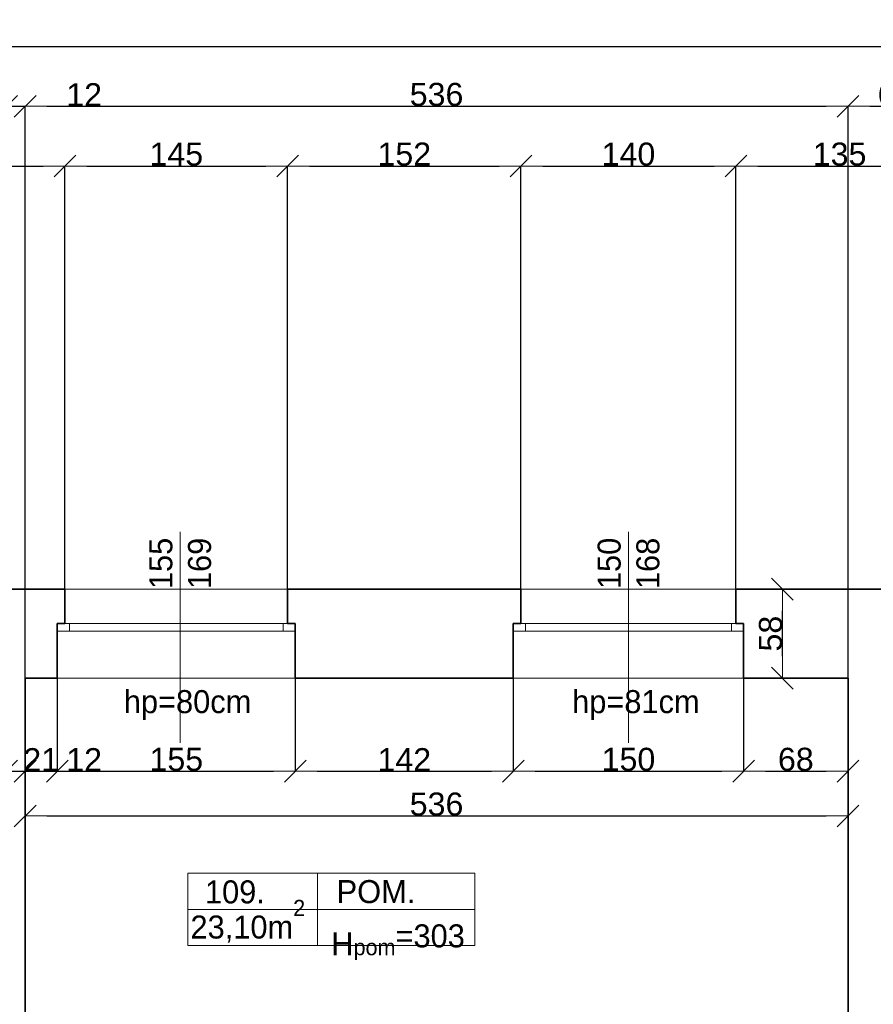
# Model space of a CAD drawing. Header units: metres. Extents: x 7506757 to 756746378, y 5735207 to 582114514.
# Tile 80 of 256: x 7544268 to 7549828, y 5869074 to 5875489. Entities that reach past the tile are written whole.
import ezdxf

# ---------------------------------------------------------------- set-up
doc = ezdxf.new("R2010")
doc.units = ezdxf.units.M
doc.header["$MEASUREMENT"] = 0
doc.header["$PDMODE"] = 2
doc.layers.get('0').update_dxf_attribs({"color": 250, "linetype": 'CONTINUOUS', "lineweight": 100, "plot": 0})
doc.layers.get('Defpoints').update_dxf_attribs({"linetype": 'CONTINUOUS'})
for name, color, linetype, lineweight in [('2D - Ogolne46', 7, 'CONTINUOUS', 18), ('M_OCIANA6', 5, 'CONTINUOUS', 35), ('M_OPISY141', 7, 'CONTINUOUS', 0), ('m_umeblowanie1', 7, 'CONTINUOUS', 13), ('opis1', 7, 'CONTINUOUS', 13)]:
    doc.layers.add(name, color=color, linetype=linetype, lineweight=lineweight)
doc.layers.add('PWYMIAR', color=7, linetype='CONTINUOUS')
doc.styles.add('GENERATED_STYLE_1', font='arial.ttf')
doc.styles.add('GENERATED_STYLE_2', font='txt')
doc.dimstyles.new('GENERATED_STYLE__1', dxfattribs={"dimtxt": 150, "dimasz": 142.5, "dimexe": 0.18, "dimexo": 0, "dimgap": 0.09, "dimtad": 1, "dimdec": 0, "dimlfac": 0.1, "dimzin": 0, "dimdsep": 46, "dimtxsty": 'GENERATED_STYLE_1', "dimblk": 'ARROWHEAD_6', "dimblk1": 'ARROWHEAD_6', "dimblk2": 'ARROWHEAD_6', "dimcen": 0.09, "dimclrd": 251, "dimclre": 251, "dimclrt": 7, "dimazin": 0, "dimtfac": 1, "dimtdec": 4, "dimtmove": 0, "dimatfit": 3, "dimfxl": 0, "dimtolj": 1, "dimtzin": 0, "dimarcsym": 0})
doc.dimstyles.new('GENERATED_STYLE__2', dxfattribs={"dimtxt": 150, "dimasz": 142.5, "dimexe": 0.18, "dimexo": 0, "dimgap": 0.09, "dimtad": 1, "dimtih": 1, "dimtoh": 1, "dimdec": 0, "dimlfac": 0.1, "dimzin": 0, "dimdsep": 46, "dimtxsty": 'GENERATED_STYLE_1', "dimblk": 'ARROWHEAD_6', "dimblk1": 'ARROWHEAD_6', "dimblk2": 'ARROWHEAD_6', "dimcen": 0.09, "dimclrd": 251, "dimclre": 251, "dimclrt": 7, "dimazin": 0, "dimtfac": 1, "dimtdec": 4, "dimtmove": 0, "dimatfit": 3, "dimfxl": 0, "dimtolj": 1, "dimtzin": 0, "dimarcsym": 0})

# ---------------------------------------------------------------- blocks, each defined once
blk = doc.blocks.new('ARROWHEAD_6')
at = {"color": 0, "linetype": 'Continuous', "lineweight": 0}
for p, q in [((-0.5, -0.5), (0.5, 0.5)), ((0, 0), (-1, 0))]:
    blk.add_line(p, q, dxfattribs=at)
blk = doc.blocks.new('*D4674')
at = {"layer": 'Defpoints', "color": 0, "linetype": 'Continuous', "transparency": 16777216}
for p in [(7549235.7, 5871779.1), (7549608.4, 5871779.1), (7549663.4, 5871199.1)]:
    blk.add_point(p, dxfattribs=at)
at = {"layer": 'PWYMIAR', "color": 251, "linetype": 'Continuous', "lineweight": -2, "transparency": 16777216}
for p, q in [((7549608.4, 5871779.1), (7549235.5, 5871779.1)), ((7549235.7, 5871341.6), (7549235.7, 5871636.6)), ((7549663.4, 5871199.1), (7549235.5, 5871199.1))]:
    blk.add_line(p, q, dxfattribs=at)
at = {"layer": 'PWYMIAR', "color": 251, "linetype": 'Continuous', "lineweight": -2, "transparency": 16777216, "xscale": 142.5, "yscale": 142.5, "zscale": 142.5}
for p, rotation in [((7549235.7, 5871779.1), 90), ((7549235.7, 5871199.1), 270)]:
    blk.add_blockref('ARROWHEAD_6', p, dxfattribs=dict(at, rotation=rotation))
at = {"layer": 'PWYMIAR', "color": 7, "linetype": 'Continuous', "lineweight": 13, "transparency": 16777216, "insert": (7549159, 5871489.1), "char_height": 150, "attachment_point": 5, "rotation": 90, "style": 'GENERATED_STYLE_1'}
blk.add_mtext('\\A1;58', dxfattribs=at)
blk = doc.blocks.new('*D4691')
at = {"layer": 'Defpoints', "color": 0, "linetype": 'Continuous', "transparency": 16777216}
for p in [(7544183.4, 5871199.1), (7544303.4, 5871199.1), (7544303.4, 5870592.5)]:
    blk.add_point(p, dxfattribs=at)
at = {"layer": 'PWYMIAR', "color": 251, "linetype": 'Continuous', "lineweight": -2, "transparency": 16777216}
for p, q in [((7544183.4, 5871199.1), (7544183.4, 5870592.3)), ((7544303.4, 5871199.1), (7544303.4, 5870592.3)), ((7544040.9, 5870592.5), (7543898.4, 5870592.5)), ((7544183.4, 5870592.5), (7544303.4, 5870592.5)), ((7544445.9, 5870592.5), (7544787.8, 5870592.5))]:
    blk.add_line(p, q, dxfattribs=at)
at = {"layer": 'PWYMIAR', "color": 251, "linetype": 'Continuous', "lineweight": -2, "transparency": 16777216, "xscale": 142.5, "yscale": 142.5, "zscale": 142.5}
blk.add_blockref('ARROWHEAD_6', (7544183.4, 5870592.5), dxfattribs=at)
at = {"layer": 'PWYMIAR', "color": 251, "linetype": 'Continuous', "lineweight": -2, "transparency": 16777216, "xscale": 142.5, "yscale": 142.5, "zscale": 142.5, "rotation": 180}
blk.add_blockref('ARROWHEAD_6', (7544303.4, 5870592.5), dxfattribs=at)
at = {"layer": 'PWYMIAR', "color": 7, "linetype": 'Continuous', "lineweight": 13, "transparency": 16777216, "insert": (7544688.1, 5870667.9), "char_height": 150, "attachment_point": 5, "style": 'GENERATED_STYLE_1'}
blk.add_mtext('\\A1;12', dxfattribs=at)
blk = doc.blocks.new('*D4692')
at = {"layer": 'Defpoints', "color": 0, "linetype": 'Continuous', "transparency": 16777216}
for p in [(7544303.4, 5871199.1), (7544513.4, 5871199.1), (7544513.4, 5870592.5)]:
    blk.add_point(p, dxfattribs=at)
at = {"layer": 'PWYMIAR', "color": 251, "linetype": 'Continuous', "lineweight": -2, "transparency": 16777216}
for p, q in [((7544303.4, 5871199.1), (7544303.4, 5870592.3)), ((7544513.4, 5871199.1), (7544513.4, 5870592.3)), ((7544160.9, 5870592.5), (7544018.4, 5870592.5)), ((7544303.4, 5870592.5), (7544513.4, 5870592.5)), ((7544655.9, 5870592.5), (7544798.4, 5870592.5))]:
    blk.add_line(p, q, dxfattribs=at)
at = {"layer": 'PWYMIAR', "color": 251, "linetype": 'Continuous', "lineweight": -2, "transparency": 16777216, "xscale": 142.5, "yscale": 142.5, "zscale": 142.5}
blk.add_blockref('ARROWHEAD_6', (7544303.4, 5870592.5), dxfattribs=at)
at = {"layer": 'PWYMIAR', "color": 251, "linetype": 'Continuous', "lineweight": -2, "transparency": 16777216, "xscale": 142.5, "yscale": 142.5, "zscale": 142.5, "rotation": 180}
blk.add_blockref('ARROWHEAD_6', (7544513.4, 5870592.5), dxfattribs=at)
at = {"layer": 'PWYMIAR', "color": 7, "linetype": 'Continuous', "lineweight": 13, "transparency": 16777216, "insert": (7544408.4, 5870667.9), "char_height": 150, "attachment_point": 5, "style": 'GENERATED_STYLE_1'}
blk.add_mtext('\\A1;21', dxfattribs=at)
blk = doc.blocks.new('*D4693')
at = {"layer": 'Defpoints', "color": 0, "linetype": 'Continuous', "transparency": 16777216}
for p in [(7544513.4, 5871199.1), (7546063.4, 5871199.1), (7546063.4, 5870592.5)]:
    blk.add_point(p, dxfattribs=at)
at = {"layer": 'PWYMIAR', "color": 251, "linetype": 'Continuous', "lineweight": -2, "transparency": 16777216}
for p, q in [((7544513.4, 5871199.1), (7544513.4, 5870592.3)), ((7546063.4, 5871199.1), (7546063.4, 5870592.3)), ((7544655.9, 5870592.5), (7545920.9, 5870592.5))]:
    blk.add_line(p, q, dxfattribs=at)
at = {"layer": 'PWYMIAR', "color": 251, "linetype": 'Continuous', "lineweight": -2, "transparency": 16777216, "xscale": 142.5, "yscale": 142.5, "zscale": 142.5, "rotation": 180}
blk.add_blockref('ARROWHEAD_6', (7544513.4, 5870592.5), dxfattribs=at)
at = {"layer": 'PWYMIAR', "color": 251, "linetype": 'Continuous', "lineweight": -2, "transparency": 16777216, "xscale": 142.5, "yscale": 142.5, "zscale": 142.5}
blk.add_blockref('ARROWHEAD_6', (7546063.4, 5870592.5), dxfattribs=at)
at = {"layer": 'PWYMIAR', "color": 7, "linetype": 'Continuous', "lineweight": 13, "transparency": 16777216, "insert": (7545288.4, 5870669.2), "char_height": 150, "attachment_point": 5, "style": 'GENERATED_STYLE_1'}
blk.add_mtext('\\A1;155', dxfattribs=at)
blk = doc.blocks.new('*D4694')
at = {"layer": 'Defpoints', "color": 0, "linetype": 'Continuous', "transparency": 16777216}
for p in [(7546063.4, 5871199.1), (7547483.4, 5871199.1), (7547483.4, 5870592.5)]:
    blk.add_point(p, dxfattribs=at)
at = {"layer": 'PWYMIAR', "color": 251, "linetype": 'Continuous', "lineweight": -2, "transparency": 16777216}
for p, q in [((7546063.4, 5871199.1), (7546063.4, 5870592.3)), ((7547483.4, 5871199.1), (7547483.4, 5870592.3)), ((7546205.9, 5870592.5), (7547340.9, 5870592.5))]:
    blk.add_line(p, q, dxfattribs=at)
at = {"layer": 'PWYMIAR', "color": 251, "linetype": 'Continuous', "lineweight": -2, "transparency": 16777216, "xscale": 142.5, "yscale": 142.5, "zscale": 142.5, "rotation": 180}
blk.add_blockref('ARROWHEAD_6', (7546063.4, 5870592.5), dxfattribs=at)
at = {"layer": 'PWYMIAR', "color": 251, "linetype": 'Continuous', "lineweight": -2, "transparency": 16777216, "xscale": 142.5, "yscale": 142.5, "zscale": 142.5}
blk.add_blockref('ARROWHEAD_6', (7547483.4, 5870592.5), dxfattribs=at)
at = {"layer": 'PWYMIAR', "color": 7, "linetype": 'Continuous', "lineweight": 13, "transparency": 16777216, "insert": (7546773.4, 5870667.9), "char_height": 150, "attachment_point": 5, "style": 'GENERATED_STYLE_1'}
blk.add_mtext('\\A1;142', dxfattribs=at)
blk = doc.blocks.new('*D4695')
at = {"layer": 'Defpoints', "color": 0, "linetype": 'Continuous', "transparency": 16777216}
for p in [(7547483.4, 5871199.1), (7548983.4, 5871199.1), (7548983.4, 5870592.5)]:
    blk.add_point(p, dxfattribs=at)
at = {"layer": 'PWYMIAR', "color": 251, "linetype": 'Continuous', "lineweight": -2, "transparency": 16777216}
for p, q in [((7547483.4, 5871199.1), (7547483.4, 5870592.3)), ((7548983.4, 5871199.1), (7548983.4, 5870592.3)), ((7547625.9, 5870592.5), (7548840.9, 5870592.5))]:
    blk.add_line(p, q, dxfattribs=at)
at = {"layer": 'PWYMIAR', "color": 251, "linetype": 'Continuous', "lineweight": -2, "transparency": 16777216, "xscale": 142.5, "yscale": 142.5, "zscale": 142.5, "rotation": 180}
blk.add_blockref('ARROWHEAD_6', (7547483.4, 5870592.5), dxfattribs=at)
at = {"layer": 'PWYMIAR', "color": 251, "linetype": 'Continuous', "lineweight": -2, "transparency": 16777216, "xscale": 142.5, "yscale": 142.5, "zscale": 142.5}
blk.add_blockref('ARROWHEAD_6', (7548983.4, 5870592.5), dxfattribs=at)
at = {"layer": 'PWYMIAR', "color": 7, "linetype": 'Continuous', "lineweight": 13, "transparency": 16777216, "insert": (7548233.4, 5870669.2), "char_height": 150, "attachment_point": 5, "style": 'GENERATED_STYLE_1'}
blk.add_mtext('\\A1;150', dxfattribs=at)
blk = doc.blocks.new('*D4696')
at = {"layer": 'Defpoints', "color": 0, "linetype": 'Continuous', "transparency": 16777216}
for p in [(7548983.4, 5871199.1), (7549663.4, 5871199.1), (7549663.4, 5870592.5)]:
    blk.add_point(p, dxfattribs=at)
at = {"layer": 'PWYMIAR', "color": 251, "linetype": 'Continuous', "lineweight": -2, "transparency": 16777216}
for p, q in [((7548983.4, 5871199.1), (7548983.4, 5870592.3)), ((7549663.4, 5871199.1), (7549663.4, 5870592.3)), ((7549125.9, 5870592.5), (7549520.9, 5870592.5))]:
    blk.add_line(p, q, dxfattribs=at)
at = {"layer": 'PWYMIAR', "color": 251, "linetype": 'Continuous', "lineweight": -2, "transparency": 16777216, "xscale": 142.5, "yscale": 142.5, "zscale": 142.5, "rotation": 180}
blk.add_blockref('ARROWHEAD_6', (7548983.4, 5870592.5), dxfattribs=at)
at = {"layer": 'PWYMIAR', "color": 251, "linetype": 'Continuous', "lineweight": -2, "transparency": 16777216, "xscale": 142.5, "yscale": 142.5, "zscale": 142.5}
blk.add_blockref('ARROWHEAD_6', (7549663.4, 5870592.5), dxfattribs=at)
at = {"layer": 'PWYMIAR', "color": 7, "linetype": 'Continuous', "lineweight": 13, "transparency": 16777216, "insert": (7549323.4, 5870669.2), "char_height": 150, "attachment_point": 5, "style": 'GENERATED_STYLE_1'}
blk.add_mtext('\\A1;68', dxfattribs=at)
blk = doc.blocks.new('*D4699')
at = {"layer": 'Defpoints', "color": 0, "linetype": 'Continuous', "transparency": 16777216}
for p in [(7544303.4, 5871199.1), (7549663.4, 5871199.1), (7549663.4, 5870301)]:
    blk.add_point(p, dxfattribs=at)
at = {"layer": 'PWYMIAR', "color": 251, "linetype": 'Continuous', "lineweight": -2, "transparency": 16777216}
for p, q in [((7544303.4, 5871199.1), (7544303.4, 5870300.8)), ((7549663.4, 5871199.1), (7549663.4, 5870300.8)), ((7544445.9, 5870301), (7549520.9, 5870301))]:
    blk.add_line(p, q, dxfattribs=at)
at = {"layer": 'PWYMIAR', "color": 251, "linetype": 'Continuous', "lineweight": -2, "transparency": 16777216, "xscale": 142.5, "yscale": 142.5, "zscale": 142.5, "rotation": 180}
blk.add_blockref('ARROWHEAD_6', (7544303.4, 5870301), dxfattribs=at)
at = {"layer": 'PWYMIAR', "color": 251, "linetype": 'Continuous', "lineweight": -2, "transparency": 16777216, "xscale": 142.5, "yscale": 142.5, "zscale": 142.5}
blk.add_blockref('ARROWHEAD_6', (7549663.4, 5870301), dxfattribs=at)
at = {"layer": 'PWYMIAR', "color": 7, "linetype": 'Continuous', "lineweight": 13, "transparency": 16777216, "insert": (7546983.4, 5870377.7), "char_height": 150, "attachment_point": 5, "style": 'GENERATED_STYLE_1'}
blk.add_mtext('\\A1;536', dxfattribs=at)
blk = doc.blocks.new('*D4921')
at = {"layer": 'Defpoints', "color": 0, "linetype": 'Continuous', "transparency": 16777216}
for p in [(7544563.4, 5874535.8), (7543053.4, 5871779.1), (7544563.4, 5871779.1)]:
    blk.add_point(p, dxfattribs=at)
at = {"layer": 'PWYMIAR', "color": 251, "linetype": 'Continuous', "lineweight": -2, "transparency": 16777216}
for p, q in [((7543053.4, 5871779.1), (7543053.4, 5874536)), ((7543195.9, 5874535.8), (7544420.9, 5874535.8)), ((7544563.4, 5871779.1), (7544563.4, 5874536))]:
    blk.add_line(p, q, dxfattribs=at)
at = {"layer": 'PWYMIAR', "color": 251, "linetype": 'Continuous', "lineweight": -2, "transparency": 16777216, "xscale": 142.5, "yscale": 142.5, "zscale": 142.5, "rotation": 180}
blk.add_blockref('ARROWHEAD_6', (7543053.4, 5874535.8), dxfattribs=at)
at = {"layer": 'PWYMIAR', "color": 251, "linetype": 'Continuous', "lineweight": -2, "transparency": 16777216, "xscale": 142.5, "yscale": 142.5, "zscale": 142.5}
blk.add_blockref('ARROWHEAD_6', (7544563.4, 5874535.8), dxfattribs=at)
at = {"layer": 'PWYMIAR', "color": 7, "linetype": 'Continuous', "lineweight": 13, "transparency": 16777216, "insert": (7543808.4, 5874612.5), "char_height": 150, "attachment_point": 5, "style": 'GENERATED_STYLE_1'}
blk.add_mtext('\\A1;151', dxfattribs=at)
blk = doc.blocks.new('*D4922')
at = {"layer": 'Defpoints', "color": 0, "linetype": 'Continuous', "transparency": 16777216}
for p in [(7546013.4, 5874535.8), (7544563.4, 5871779.1), (7546013.4, 5871779.1)]:
    blk.add_point(p, dxfattribs=at)
at = {"layer": 'PWYMIAR', "color": 251, "linetype": 'Continuous', "lineweight": -2, "transparency": 16777216}
for p, q in [((7544563.4, 5871779.1), (7544563.4, 5874536)), ((7544705.9, 5874535.8), (7545870.9, 5874535.8)), ((7546013.4, 5871779.1), (7546013.4, 5874536))]:
    blk.add_line(p, q, dxfattribs=at)
at = {"layer": 'PWYMIAR', "color": 251, "linetype": 'Continuous', "lineweight": -2, "transparency": 16777216, "xscale": 142.5, "yscale": 142.5, "zscale": 142.5, "rotation": 180}
blk.add_blockref('ARROWHEAD_6', (7544563.4, 5874535.8), dxfattribs=at)
at = {"layer": 'PWYMIAR', "color": 251, "linetype": 'Continuous', "lineweight": -2, "transparency": 16777216, "xscale": 142.5, "yscale": 142.5, "zscale": 142.5}
blk.add_blockref('ARROWHEAD_6', (7546013.4, 5874535.8), dxfattribs=at)
at = {"layer": 'PWYMIAR', "color": 7, "linetype": 'Continuous', "lineweight": 13, "transparency": 16777216, "insert": (7545288.4, 5874612.5), "char_height": 150, "attachment_point": 5, "style": 'GENERATED_STYLE_1'}
blk.add_mtext('\\A1;145', dxfattribs=at)
blk = doc.blocks.new('*D4923')
at = {"layer": 'Defpoints', "color": 0, "linetype": 'Continuous', "transparency": 16777216}
for p in [(7547533.4, 5874535.8), (7546013.4, 5871779.1), (7547533.4, 5871779.1)]:
    blk.add_point(p, dxfattribs=at)
at = {"layer": 'PWYMIAR', "color": 251, "linetype": 'Continuous', "lineweight": -2, "transparency": 16777216}
for p, q in [((7546013.4, 5871779.1), (7546013.4, 5874536)), ((7546155.9, 5874535.8), (7547390.9, 5874535.8)), ((7547533.4, 5871779.1), (7547533.4, 5874536))]:
    blk.add_line(p, q, dxfattribs=at)
at = {"layer": 'PWYMIAR', "color": 251, "linetype": 'Continuous', "lineweight": -2, "transparency": 16777216, "xscale": 142.5, "yscale": 142.5, "zscale": 142.5, "rotation": 180}
blk.add_blockref('ARROWHEAD_6', (7546013.4, 5874535.8), dxfattribs=at)
at = {"layer": 'PWYMIAR', "color": 251, "linetype": 'Continuous', "lineweight": -2, "transparency": 16777216, "xscale": 142.5, "yscale": 142.5, "zscale": 142.5}
blk.add_blockref('ARROWHEAD_6', (7547533.4, 5874535.8), dxfattribs=at)
at = {"layer": 'PWYMIAR', "color": 7, "linetype": 'Continuous', "lineweight": 13, "transparency": 16777216, "insert": (7546773.4, 5874612.5), "char_height": 150, "attachment_point": 5, "style": 'GENERATED_STYLE_1'}
blk.add_mtext('\\A1;152', dxfattribs=at)
blk = doc.blocks.new('*D4924')
at = {"layer": 'Defpoints', "color": 0, "linetype": 'Continuous', "transparency": 16777216}
for p in [(7548933.4, 5874535.8), (7547533.4, 5871779.1), (7548933.4, 5871779.1)]:
    blk.add_point(p, dxfattribs=at)
at = {"layer": 'PWYMIAR', "color": 251, "linetype": 'Continuous', "lineweight": -2, "transparency": 16777216}
for p, q in [((7547533.4, 5871779.1), (7547533.4, 5874536)), ((7547675.9, 5874535.8), (7548790.9, 5874535.8)), ((7548933.4, 5871779.1), (7548933.4, 5874536))]:
    blk.add_line(p, q, dxfattribs=at)
at = {"layer": 'PWYMIAR', "color": 251, "linetype": 'Continuous', "lineweight": -2, "transparency": 16777216, "xscale": 142.5, "yscale": 142.5, "zscale": 142.5, "rotation": 180}
blk.add_blockref('ARROWHEAD_6', (7547533.4, 5874535.8), dxfattribs=at)
at = {"layer": 'PWYMIAR', "color": 251, "linetype": 'Continuous', "lineweight": -2, "transparency": 16777216, "xscale": 142.5, "yscale": 142.5, "zscale": 142.5}
blk.add_blockref('ARROWHEAD_6', (7548933.4, 5874535.8), dxfattribs=at)
at = {"layer": 'PWYMIAR', "color": 7, "linetype": 'Continuous', "lineweight": 13, "transparency": 16777216, "insert": (7548233.4, 5874612.5), "char_height": 150, "attachment_point": 5, "style": 'GENERATED_STYLE_1'}
blk.add_mtext('\\A1;140', dxfattribs=at)
blk = doc.blocks.new('*D4925')
at = {"layer": 'Defpoints', "color": 0, "linetype": 'Continuous', "transparency": 16777216}
for p in [(7550283.4, 5874535.8), (7548933.4, 5871779.1), (7550283.4, 5871779.1)]:
    blk.add_point(p, dxfattribs=at)
at = {"layer": 'PWYMIAR', "color": 251, "linetype": 'Continuous', "lineweight": -2, "transparency": 16777216}
for p, q in [((7548933.4, 5871779.1), (7548933.4, 5874536)), ((7549075.9, 5874535.8), (7550140.9, 5874535.8)), ((7550283.4, 5871779.1), (7550283.4, 5874536))]:
    blk.add_line(p, q, dxfattribs=at)
at = {"layer": 'PWYMIAR', "color": 251, "linetype": 'Continuous', "lineweight": -2, "transparency": 16777216, "xscale": 142.5, "yscale": 142.5, "zscale": 142.5, "rotation": 180}
blk.add_blockref('ARROWHEAD_6', (7548933.4, 5874535.8), dxfattribs=at)
at = {"layer": 'PWYMIAR', "color": 251, "linetype": 'Continuous', "lineweight": -2, "transparency": 16777216, "xscale": 142.5, "yscale": 142.5, "zscale": 142.5}
blk.add_blockref('ARROWHEAD_6', (7550283.4, 5874535.8), dxfattribs=at)
at = {"layer": 'PWYMIAR', "color": 7, "linetype": 'Continuous', "lineweight": 13, "transparency": 16777216, "insert": (7549608.4, 5874612.6), "char_height": 150, "attachment_point": 5, "style": 'GENERATED_STYLE_1'}
blk.add_mtext('\\A1;135', dxfattribs=at)
blk = doc.blocks.new('*D4937')
at = {"layer": 'Defpoints', "color": 0, "linetype": 'Continuous', "transparency": 16777216}
for p in [(7544303.4, 5874925), (7544183.4, 5871199.1), (7544303.4, 5871199.1)]:
    blk.add_point(p, dxfattribs=at)
at = {"layer": 'PWYMIAR', "color": 251, "linetype": 'Continuous', "lineweight": -2, "transparency": 16777216}
for p, q in [((7544040.9, 5874925), (7543898.4, 5874925)), ((7544183.4, 5871199.1), (7544183.4, 5874925.2)), ((7544183.4, 5874925), (7544303.4, 5874925)), ((7544303.4, 5871199.1), (7544303.4, 5874925.2)), ((7544445.9, 5874925), (7544787.8, 5874925))]:
    blk.add_line(p, q, dxfattribs=at)
at = {"layer": 'PWYMIAR', "color": 251, "linetype": 'Continuous', "lineweight": -2, "transparency": 16777216, "xscale": 142.5, "yscale": 142.5, "zscale": 142.5}
blk.add_blockref('ARROWHEAD_6', (7544183.4, 5874925), dxfattribs=at)
at = {"layer": 'PWYMIAR', "color": 251, "linetype": 'Continuous', "lineweight": -2, "transparency": 16777216, "xscale": 142.5, "yscale": 142.5, "zscale": 142.5, "rotation": 180}
blk.add_blockref('ARROWHEAD_6', (7544303.4, 5874925), dxfattribs=at)
at = {"layer": 'PWYMIAR', "color": 7, "linetype": 'Continuous', "lineweight": 13, "transparency": 16777216, "insert": (7544688.1, 5875000.4), "char_height": 150, "attachment_point": 5, "style": 'GENERATED_STYLE_1'}
blk.add_mtext('\\A1;12', dxfattribs=at)
blk = doc.blocks.new('*D4938')
at = {"layer": 'Defpoints', "color": 0, "linetype": 'Continuous', "transparency": 16777216}
for p in [(7549663.4, 5874925), (7544303.4, 5871199.1), (7549663.4, 5871199.1)]:
    blk.add_point(p, dxfattribs=at)
at = {"layer": 'PWYMIAR', "color": 251, "linetype": 'Continuous', "lineweight": -2, "transparency": 16777216}
for p, q in [((7544303.4, 5871199.1), (7544303.4, 5874925.2)), ((7544445.9, 5874925), (7549520.9, 5874925)), ((7549663.4, 5871199.1), (7549663.4, 5874925.2))]:
    blk.add_line(p, q, dxfattribs=at)
at = {"layer": 'PWYMIAR', "color": 251, "linetype": 'Continuous', "lineweight": -2, "transparency": 16777216, "xscale": 142.5, "yscale": 142.5, "zscale": 142.5, "rotation": 180}
blk.add_blockref('ARROWHEAD_6', (7544303.4, 5874925), dxfattribs=at)
at = {"layer": 'PWYMIAR', "color": 251, "linetype": 'Continuous', "lineweight": -2, "transparency": 16777216, "xscale": 142.5, "yscale": 142.5, "zscale": 142.5}
blk.add_blockref('ARROWHEAD_6', (7549663.4, 5874925), dxfattribs=at)
at = {"layer": 'PWYMIAR', "color": 7, "linetype": 'Continuous', "lineweight": 13, "transparency": 16777216, "insert": (7546983.4, 5875001.7), "char_height": 150, "attachment_point": 5, "style": 'GENERATED_STYLE_1'}
blk.add_mtext('\\A1;536', dxfattribs=at)
blk = doc.blocks.new('*D4939')
at = {"layer": 'Defpoints', "color": 0, "linetype": 'Continuous', "transparency": 16777216}
for p in [(7550283.4, 5874925), (7550283.4, 5871779.1), (7549663.4, 5871199.1)]:
    blk.add_point(p, dxfattribs=at)
at = {"layer": 'PWYMIAR', "color": 251, "linetype": 'Continuous', "lineweight": -2, "transparency": 16777216}
for p, q in [((7549663.4, 5871199.1), (7549663.4, 5874925.2)), ((7549805.9, 5874925), (7550140.9, 5874925)), ((7550283.4, 5871779.1), (7550283.4, 5874925.2))]:
    blk.add_line(p, q, dxfattribs=at)
at = {"layer": 'PWYMIAR', "color": 251, "linetype": 'Continuous', "lineweight": -2, "transparency": 16777216, "xscale": 142.5, "yscale": 142.5, "zscale": 142.5, "rotation": 180}
blk.add_blockref('ARROWHEAD_6', (7549663.4, 5874925), dxfattribs=at)
at = {"layer": 'PWYMIAR', "color": 251, "linetype": 'Continuous', "lineweight": -2, "transparency": 16777216, "xscale": 142.5, "yscale": 142.5, "zscale": 142.5}
blk.add_blockref('ARROWHEAD_6', (7550283.4, 5874925), dxfattribs=at)
at = {"layer": 'PWYMIAR', "color": 7, "linetype": 'Continuous', "lineweight": 13, "transparency": 16777216, "insert": (7549973.4, 5875001.7), "char_height": 150, "attachment_point": 5, "style": 'GENERATED_STYLE_1'}
blk.add_mtext('\\A1;62', dxfattribs=at)
blk = doc.blocks.new('*D4945')
at = {"layer": 'Defpoints', "color": 0, "linetype": 'Continuous', "transparency": 16777216}
for p in [(7550283.4, 5875314.2), (7534603.4, 5871779.1), (7550283.4, 5871779.1)]:
    blk.add_point(p, dxfattribs=at)
at = {"layer": 'PWYMIAR', "color": 251, "linetype": 'Continuous', "lineweight": -2, "transparency": 16777216}
for p, q in [((7534603.4, 5871779.1), (7534603.4, 5875314.3)), ((7534745.9, 5875314.2), (7550140.9, 5875314.2)), ((7550283.4, 5871779.1), (7550283.4, 5875314.3))]:
    blk.add_line(p, q, dxfattribs=at)
at = {"layer": 'PWYMIAR', "color": 251, "linetype": 'Continuous', "lineweight": -2, "transparency": 16777216, "xscale": 142.5, "yscale": 142.5, "zscale": 142.5, "rotation": 180}
blk.add_blockref('ARROWHEAD_6', (7534603.4, 5875314.2), dxfattribs=at)
at = {"layer": 'PWYMIAR', "color": 251, "linetype": 'Continuous', "lineweight": -2, "transparency": 16777216, "xscale": 142.5, "yscale": 142.5, "zscale": 142.5}
blk.add_blockref('ARROWHEAD_6', (7550283.4, 5875314.2), dxfattribs=at)
at = {"layer": 'PWYMIAR', "color": 7, "linetype": 'Continuous', "lineweight": 13, "transparency": 16777216, "insert": (7542443.4, 5875390.8), "char_height": 150, "attachment_point": 5, "style": 'GENERATED_STYLE_1'}
blk.add_mtext('\\A1;1568', dxfattribs=at)

msp = doc.modelspace()

# ---------------------------------------------------------------- linework, layer by layer
at = {"layer": 'M_OCIANA6', "linetype": 'Continuous'}
for p, q in [((7543053.4, 5871779.1), (7544563.4, 5871779.1)), ((7544563.4, 5871779.1), (7544563.4, 5871554.1)), ((7546013.4, 5871779.1), (7547533.4, 5871779.1)), ((7546013.4, 5871779.1), (7546013.4, 5871554.1)), ((7547533.4, 5871779.1), (7547533.4, 5871554.1)), ((7548933.4, 5871779.1), (7550283.4, 5871779.1)), ((7548933.4, 5871779.1), (7548933.4, 5871554.1)), ((7544513.4, 5871199.1), (7544513.4, 5871554.1)), ((7544563.4, 5871554.1), (7544513.4, 5871554.1)), ((7546013.4, 5871554.1), (7546063.4, 5871554.1)), ((7546063.4, 5871199.1), (7546063.4, 5871554.1)), ((7547483.4, 5871199.1), (7547483.4, 5871554.1)), ((7547533.4, 5871554.1), (7547483.4, 5871554.1)), ((7548933.4, 5871554.1), (7548983.4, 5871554.1)), ((7548983.4, 5871199.1), (7548983.4, 5871554.1)), ((7546063.4, 5871199.1), (7546063.4, 5871424.1)), ((7548983.4, 5871199.1), (7548983.4, 5871424.1)), ((7544303.4, 5871199.1), (7544513.4, 5871199.1)), ((7544303.4, 5868539.1), (7544303.4, 5871199.1)), ((7546063.4, 5871199.1), (7547483.4, 5871199.1)), ((7548983.4, 5871199.1), (7549663.4, 5871199.1)), ((7549663.4, 5871199.1), (7549663.4, 5866889.1))]:
    msp.add_line(p, q, dxfattribs=at)
at = {"layer": 'M_OPISY141', "linetype": 'Continuous'}
for p, q in [((7545313.4, 5872153), (7545313.4, 5870776.9)), ((7548233.4, 5872153), (7548233.4, 5870776.9)), ((7545362.4, 5869927.5), (7547233.5, 5869927.5)), ((7545362.4, 5869456.4), (7545362.4, 5869927.5)), ((7546207, 5869927.5), (7546207, 5869456.4)), ((7547233.5, 5869927.5), (7547233.5, 5869456.4)), ((7545362.4, 5869692), (7547233.5, 5869692)), ((7547233.5, 5869456.4), (7545362.4, 5869456.4))]:
    msp.add_line(p, q, dxfattribs=at)
at = {"layer": 'm_umeblowanie1', "linetype": 'Continuous'}
for p, q in [((7544563.4, 5871779.1), (7546013.4, 5871779.1)), ((7547533.4, 5871779.1), (7548933.4, 5871779.1)), ((7546063.4, 5871554.1), (7544563.4, 5871554.1)), ((7544593.4, 5871554.1), (7544593.4, 5871504.1)), ((7545983.4, 5871554.1), (7545983.4, 5871504.1)), ((7548983.4, 5871554.1), (7547533.4, 5871554.1)), ((7547563.4, 5871554.1), (7547563.4, 5871504.1)), ((7548903.4, 5871554.1), (7548903.4, 5871504.1)), ((7546063.4, 5871504.1), (7544513.4, 5871504.1)), ((7548983.4, 5871504.1), (7547483.4, 5871504.1)), ((7544513.4, 5871199.1), (7546063.4, 5871199.1)), ((7547483.4, 5871199.1), (7548983.4, 5871199.1))]:
    msp.add_line(p, q, dxfattribs=at)

# ---------------------------------------------------------------- texts
at = {"layer": '2D - Ogolne46', "linetype": 'Continuous', "insert": (7545380.6, 5869474.4), "char_height": 150, "attachment_point": 7, "style": 'GENERATED_STYLE_2'}
msp.add_mtext('{23,10m\\A1{\\H0.7x;\\S2^  ;}}', dxfattribs=at)
at = {"layer": 'opis1', "linetype": 'Continuous', "char_height": 150, "width": 349.992, "attachment_point": 1, "rotation": 90, "style": 'GENERATED_STYLE_2'}
for s, insert, line_spacing_factor in [('{155\\P169}', (7545112.6, 5871779.1), 1.007581), ('{150\\P168}', (7548032.6, 5871779.1), 1.008016)]:
    msp.add_mtext(s, dxfattribs=dict(at, insert=insert, line_spacing_factor=line_spacing_factor))
at = {"layer": 'opis1', "linetype": 'Continuous', "char_height": 150, "style": 'GENERATED_STYLE_2'}
for s, insert, attachment_point in [('{hp=80cm}', (7545777, 5871121), 3), ('{hp=81cm}', (7548697, 5871121), 3), ('{109.}', (7545474.9, 5869881.3), 1), ('{POM.}', (7546332.6, 5869883.3), 1), ('{H\\A1{\\H0.7x;\\S ^ pom;}=303}', (7546297.9, 5869645.7), 1)]:
    msp.add_mtext(s, dxfattribs=dict(at, insert=insert, attachment_point=attachment_point))

# ---------------------------------------------------------------- dimensions: what is measured, and where the dimension line sits
at = {"layer": 'PWYMIAR', "color": 251, "linetype": 'Continuous', "lineweight": 13}
for base, p1, p2, picture, middle in [((7550283.4, 5875314.2), (7534603.4, 5871779.1), (7550283.4, 5871779.1), '*D4945', (7542443.4, 5875390.8)), ((7544303.4, 5874925), (7544183.4, 5871199.1), (7544303.4, 5871199.1), '*D4937', (7544688.1, 5875000.4)), ((7549663.4, 5874925), (7544303.4, 5871199.1), (7549663.4, 5871199.1), '*D4938', (7546983.4, 5875001.7)), ((7550283.4, 5874925), (7549663.4, 5871199.1), (7550283.4, 5871779.1), '*D4939', (7549973.4, 5875001.7)), ((7544563.4, 5874535.8), (7543053.4, 5871779.1), (7544563.4, 5871779.1), '*D4921', (7543808.4, 5874612.5)), ((7546013.4, 5874535.8), (7544563.4, 5871779.1), (7546013.4, 5871779.1), '*D4922', (7545288.4, 5874612.5)), ((7547533.4, 5874535.8), (7546013.4, 5871779.1), (7547533.4, 5871779.1), '*D4923', (7546773.4, 5874612.5)), ((7548933.4, 5874535.8), (7547533.4, 5871779.1), (7548933.4, 5871779.1), '*D4924', (7548233.4, 5874612.5)), ((7550283.4, 5874535.8), (7548933.4, 5871779.1), (7550283.4, 5871779.1), '*D4925', (7549608.4, 5874612.6)), ((7544303.4, 5870592.5), (7544183.4, 5871199.1), (7544303.4, 5871199.1), '*D4691', (7544688.1, 5870667.9)), ((7544513.4, 5870592.5), (7544303.4, 5871199.1), (7544513.4, 5871199.1), '*D4692', (7544408.4, 5870667.9)), ((7549663.4, 5870301), (7544303.4, 5871199.1), (7549663.4, 5871199.1), '*D4699', (7546983.4, 5870377.7)), ((7546063.4, 5870592.5), (7544513.4, 5871199.1), (7546063.4, 5871199.1), '*D4693', (7545288.4, 5870669.2)), ((7547483.4, 5870592.5), (7546063.4, 5871199.1), (7547483.4, 5871199.1), '*D4694', (7546773.4, 5870667.9)), ((7548983.4, 5870592.5), (7547483.4, 5871199.1), (7548983.4, 5871199.1), '*D4695', (7548233.4, 5870669.2)), ((7549663.4, 5870592.5), (7548983.4, 5871199.1), (7549663.4, 5871199.1), '*D4696', (7549323.4, 5870669.2))]:
    dim = msp.add_linear_dim(base=base, p1=p1, p2=p2, dimstyle='GENERATED_STYLE__2', dxfattribs=at)
    dim.commit()
    dim.dimension.update_dxf_attribs({"geometry": picture, "text_midpoint": middle})
dim = msp.add_linear_dim(base=(7549235.7, 5871779.1), p1=(7549663.4, 5871199.1), p2=(7549608.4, 5871779.1), angle=90, dimstyle='GENERATED_STYLE__1', dxfattribs=at)
dim.commit()
dim.dimension.update_dxf_attribs({"geometry": '*D4674', "text_midpoint": (7549159, 5871489.1)})

doc.saveas('drawing.dxf')
